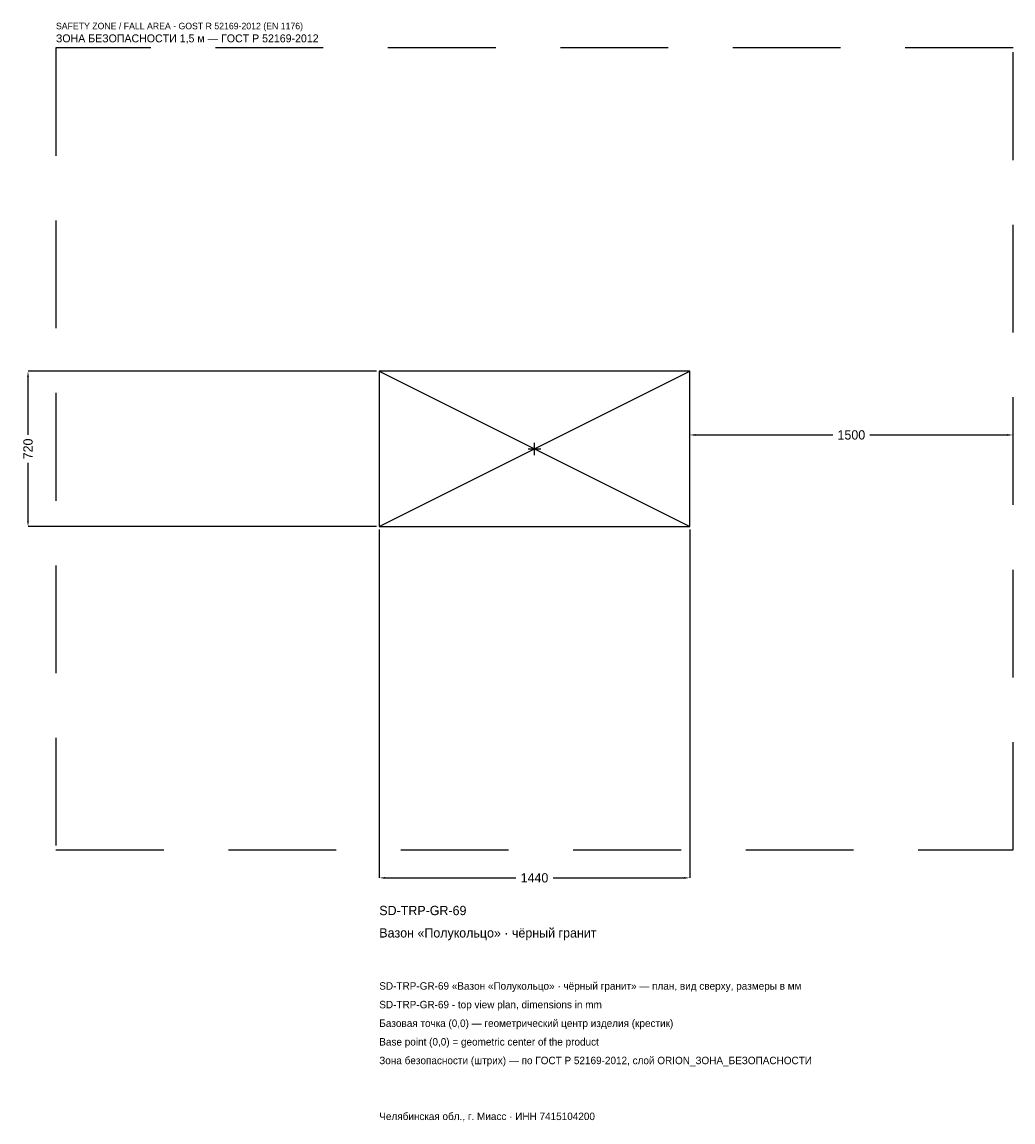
# Model space of a CAD drawing. Header units: metres. Extents: x -2378 to 2220, y -3122 to 1980.
import ezdxf

# ---------------------------------------------------------------- set-up
doc = ezdxf.new("R2010")
doc.units = ezdxf.units.M
doc.linetypes.add('DASHED', pattern=[800, 500, -300])
for name, color, linetype in [('ЗСК_ДАННЫЕ', 3, 'Continuous'), ('ЗСК_ЗОНА_БЕЗОПАСНОСТИ', 1, 'Continuous'), ('ЗСК_КОНТУР', 7, 'Continuous'), ('ЗСК_РАЗМЕРЫ', 8, 'Continuous')]:
    doc.layers.add(name, color=color, linetype=linetype)
doc.dimstyles.new('ORION', dxfattribs={"dimtxt": 43.2, "dimasz": 25.92, "dimexe": 1.25, "dimexo": 12.96, "dimtad": 1, "dimdec": 0, "dimcen": 2.5, "dimazin": 3, "dimtfac": 1, "dimtmove": 0, "dimatfit": 3})

# ---------------------------------------------------------------- blocks, each defined once
blk = doc.blocks.new('_CLOSEDFILLED')
at = {"color": 0, "linetype": 'BYBLOCK'}
blk.add_solid([(-1, 0.16), (0, 0), (-1, -0.16)], dxfattribs=at)
blk = doc.blocks.new('*D1')
for p, q in [((-720, -372.96), (-720, -1989.6)), ((720, -372.96), (720, -1989.6)), ((-694.08, -1989.6), (-86.4, -1989.6)), ((86.4, -1989.6), (694.08, -1989.6))]:
    blk.add_line(p, q)
at = {"layer": 'Defpoints'}
for p in [(-720, -360), (720, -360), (-720, -1989.6)]:
    blk.add_point(p, dxfattribs=at)
at = {"layer": 'ЗСК_РАЗМЕРЫ', "xscale": 25.919999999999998, "yscale": 25.919999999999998, "rotation": 180}
blk.add_blockref('_CLOSEDFILLED', (-720, -1989.6), dxfattribs=at)
at = {"layer": 'ЗСК_РАЗМЕРЫ', "xscale": 25.919999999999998, "yscale": 25.919999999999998}
blk.add_blockref('_CLOSEDFILLED', (720, -1989.6), dxfattribs=at)
at = {"layer": 'ЗСК_РАЗМЕРЫ', "insert": (0, -1989.6), "char_height": 43.2, "attachment_point": 5}
blk.add_mtext('1440', dxfattribs=at)
blk = doc.blocks.new('*D2')
for p, q in [((-732.96, 360), (-2349.6, 360)), ((-2349.6, 64.8), (-2349.6, 334.08)), ((-2349.6, -334.08), (-2349.6, -64.8)), ((-732.96, -360), (-2349.6, -360))]:
    blk.add_line(p, q)
at = {"layer": 'Defpoints'}
for p in [(-720, 360), (-2349.6, -360), (-720, -360)]:
    blk.add_point(p, dxfattribs=at)
at = {"layer": 'ЗСК_РАЗМЕРЫ', "xscale": 25.919999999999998, "yscale": 25.919999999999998}
for p, rotation in [((-2349.6, 360), 90), ((-2349.6, -360), 270)]:
    blk.add_blockref('_CLOSEDFILLED', p, dxfattribs=dict(at, rotation=rotation))
at = {"layer": 'ЗСК_РАЗМЕРЫ', "insert": (-2349.6, 0), "char_height": 43.2, "attachment_point": 5, "rotation": 90}
blk.add_mtext('720', dxfattribs=at)
blk = doc.blocks.new('*D3')
for p, q in [((720, 12.96), (720, 64.8)), ((745.92, 64.8), (1383.6, 64.8)), ((1556.4, 64.8), (2194.08, 64.8)), ((2220, 12.96), (2220, 64.8))]:
    blk.add_line(p, q)
at = {"layer": 'Defpoints'}
for p in [(720, 64.8), (720, 0), (2220, 0)]:
    blk.add_point(p, dxfattribs=at)
at = {"layer": 'ЗСК_РАЗМЕРЫ', "xscale": 25.919999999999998, "yscale": 25.919999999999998, "rotation": 180}
blk.add_blockref('_CLOSEDFILLED', (720, 64.8), dxfattribs=at)
at = {"layer": 'ЗСК_РАЗМЕРЫ', "xscale": 25.919999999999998, "yscale": 25.919999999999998}
blk.add_blockref('_CLOSEDFILLED', (2220, 64.8), dxfattribs=at)
at = {"layer": 'ЗСК_РАЗМЕРЫ', "insert": (1470, 64.8), "char_height": 43.2, "attachment_point": 5}
blk.add_mtext('1500', dxfattribs=at)
blk = doc.blocks.new('ОРИОН SD-TRP-GR-69 Вазон Полукольцо · чёрный гранит')
at = {"layer": 'ЗСК_ЗОНА_БЕЗОПАСНОСТИ', "linetype": 'DASHED'}
blk.add_lwpolyline([(-2220, -1860), (2220, -1860), (2220, 1860), (-2220, 1860)], close=True, dxfattribs=at)
at = {"layer": 'ЗСК_КОНТУР'}
for p, q in [((-720, -360), (720, 360)), ((-720, 360), (720, -360))]:
    blk.add_line(p, q, dxfattribs=at)
blk.add_lwpolyline([(-720, -360), (720, -360), (720, 360), (-720, 360)], close=True, dxfattribs=at)
at = {"layer": 'ЗСК_РАЗМЕРЫ'}
for p, q in [((-28.8, 0), (28.8, 0)), ((0, -28.8), (0, 28.8))]:
    blk.add_line(p, q, dxfattribs=at)
at = {"layer": 'ЗСК_ДАННЫЕ'}
for tag, p in [('АРТИКУЛ', (-720, -2162.4)), ('НАИМЕНОВАНИЕ', (-720, -2266.08))]:
    blk.add_attdef(tag, p, '', height=43.2, dxfattribs=at)
at = {"layer": 'ЗСК_ДАННЫЕ', "flags": 1}
for tag, p in [('ПРОИЗВОДИТЕЛЬ', (-720, -2369.76)), ('ТЕЛЕФОН', (-720, -2473.44)), ('САЙТ', (-720, -2680.8)), ('АДРЕС', (-720, -2784.48)), ('РЕКВИЗИТЫ', (-720, -2888.16)), ('ГАБАРИТЫ', (-720, -2991.84)), ('ЗОНА_БЕЗОПАСНОСТИ', (-720, -3095.52))]:
    blk.add_attdef(tag, p, '', height=43.2, dxfattribs=at)
at = {"layer": 'ЗСК_ЗОНА_БЕЗОПАСНОСТИ', "color": 1}
for s, height, p in [('SAFETY ZONE / FALL AREA - GOST R 52169-2012 (EN 1176)', 30.24, (-2220, 1946.4)), ('ЗОНА БЕЗОПАСНОСТИ 1,5 м — ГОСТ Р 52169-2012', 36.72, (-2220, 1885.92))]:
    blk.add_text(s, height=height, dxfattribs=at).set_placement(p)
at = {"layer": 'ЗСК_РАЗМЕРЫ'}
dim = blk.add_linear_dim(base=(-2349.6, -360), p1=(-720, -360), p2=(-720, 360), angle=90, dimstyle='ORION', dxfattribs=at)
dim.commit()
dim.dimension.update_dxf_attribs({"geometry": '*D2', "text_midpoint": (-2349.6, 0)})
for base, p1, p2, picture, middle in [((720, 64.8), (720, 0), (2220, 0), '*D3', (1470, 64.8)), ((-720, -1989.6), (-720, -360), (720, -360), '*D1', (0, -1989.6))]:
    dim = blk.add_linear_dim(base=base, p1=p1, p2=p2, dimstyle='ORION', dxfattribs=at)
    dim.commit()
    dim.dimension.update_dxf_attribs({"geometry": picture, "text_midpoint": middle})

msp = doc.modelspace()

# ---------------------------------------------------------------- block references
msp.add_blockref('ОРИОН SD-TRP-GR-69 Вазон Полукольцо · чёрный гранит', (0, 0)).add_auto_attribs({'АРТИКУЛ': 'SD-TRP-GR-69', 'НАИМЕНОВАНИЕ': 'Вазон «Полукольцо» · чёрный гранит'})

# ---------------------------------------------------------------- texts
at = {"layer": 'ЗСК_ДАННЫЕ', "color": 3}
for s, p in [('SD-TRP-GR-69 «Вазон «Полукольцо» · чёрный гранит» — план, вид сверху, размеры в мм', (-720, -2508)), ('SD-TRP-GR-69 - top view plan, dimensions in mm', (-720, -2594.4)), ('Челябинская обл., г. Миасс · ИНН 7415104200', (-720, -3112.8))]:
    msp.add_text(s, height=34.56, dxfattribs=at).set_placement(p)
at = {"layer": 'ЗСК_ДАННЫЕ', "color": 7}
for s, p in [('Базовая точка (0,0) — геометрический центр изделия (крестик)', (-720, -2680.8)), ('Base point (0,0) = geometric center of the product', (-720, -2767.2))]:
    msp.add_text(s, height=34.56, dxfattribs=at).set_placement(p)
at = {"layer": 'ЗСК_ДАННЫЕ', "color": 1}
msp.add_text('Зона безопасности (штрих) — по ГОСТ Р 52169-2012, слой ORION_ЗОНА_БЕЗОПАСНОСТИ', height=34.56, dxfattribs=at).set_placement((-720, -2853.6))

doc.saveas('drawing.dxf')
